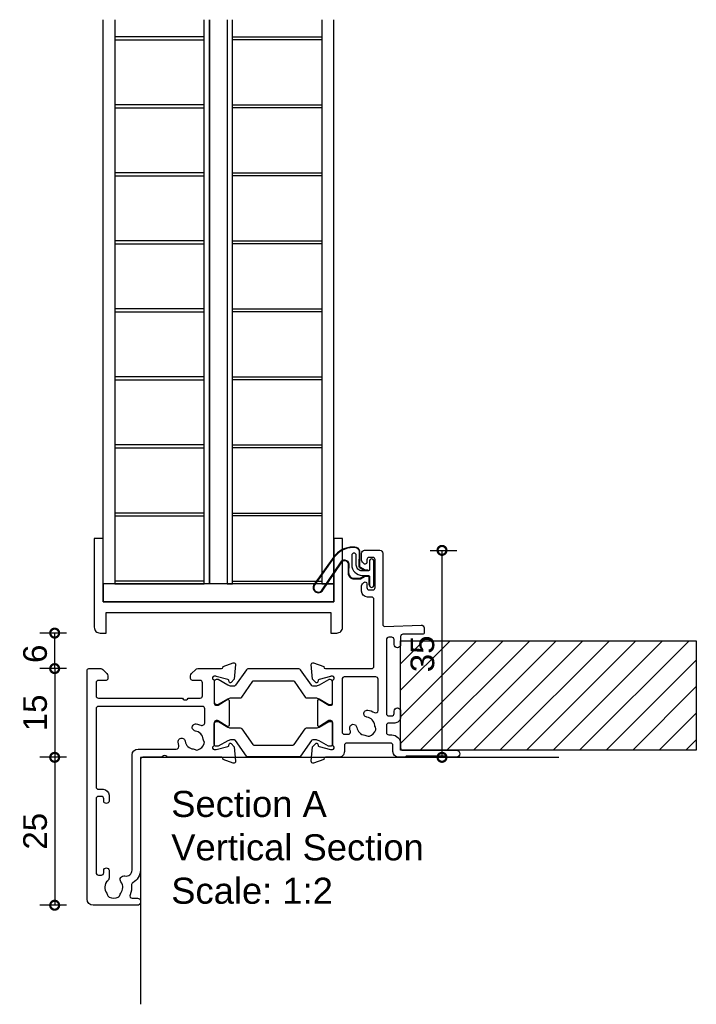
# Model space of a CAD drawing. Header units: millimetres. Extents: x 80 to 17288, y -2623 to 7492.
# Tile 25 of 125: x 5827 to 5941, y -2491 to -2325. Entities that reach past the tile are written whole.
import ezdxf

# ---------------------------------------------------------------- set-up
doc = ezdxf.new("R2010")
doc.units = ezdxf.units.MM
for name, color, linetype in [('Extrusion', 2, 'Continuous'), ('Gray', 8, 'Continuous'), ('Gussets', 1, 'Continuous'), ('polyamide', 6, 'Continuous')]:
    doc.layers.add(name, color=color, linetype=linetype)
doc.layers.add('UNO-Dark Grey', color=7, linetype='Continuous', lineweight=13, true_color=0x44474e)
doc.styles.add('UNO Text', font='arial.ttf')
doc.dimstyles.new('UNO', dxfattribs={"dimtxt": 2, "dimasz": 1.5, "dimexe": 1.25, "dimexo": 0.625, "dimtad": 1, "dimdec": 1, "dimzin": 9, "dimtxsty": 'UNO Text', "dimblk": 'DOTSMALL', "dimcen": 2.5, "dimadec": 0, "dimazin": 0, "dimtfac": 1, "dimtdec": 1, "dimtmove": 0, "dimatfit": 3, "dimfxl": 1, "dimfxlon": 1, "dimarcsym": 0})

# ---------------------------------------------------------------- blocks, each defined once
blk = doc.blocks.new('_DotSmall')
at = {"color": 0, "linetype": 'ByBlock', "const_width": 0.5}
blk.add_lwpolyline([(-0.0625, 0, 1), (0.0625, 0, 1)], format="xyb", close=True, dxfattribs=at)
blk = doc.blocks.new('*D414')
at = {"color": 0, "lineweight": -2, "transparency": 16777216}
for p, q in [((5896.09, -2414.26), (5900.59, -2414.26)), ((5898.09, -2414.26), (5898.09, -2449.24)), ((5896.09, -2449.24), (5900.59, -2449.24))]:
    blk.add_line(p, q, dxfattribs=at)
at = {"layer": 'Defpoints', "color": 0, "transparency": 16777216}
for p in [(5873.34, -2414.26), (5891.84, -2449.24), (5898.09, -2449.24)]:
    blk.add_point(p, dxfattribs=at)
at = {"color": 0, "lineweight": -2, "transparency": 16777216, "xscale": 3, "yscale": 3, "zscale": 3}
for p, rotation in [((5898.09, -2414.26), 90), ((5898.09, -2449.24), 270)]:
    blk.add_blockref('_DotSmall', p, dxfattribs=dict(at, rotation=rotation))
at = {"color": 0, "transparency": 16777216, "insert": (5894.8, -2431.75), "char_height": 4, "attachment_point": 5, "rotation": 90, "style": 'UNO Text'}
blk.add_mtext('35', dxfattribs=at)
blk = doc.blocks.new('*D418')
at = {"color": 0, "lineweight": -2, "transparency": 16777216}
for p, q in [((5834.6, -2434.24), (5830.1, -2434.24)), ((5832.6, -2434.24), (5832.6, -2449.24)), ((5834.6, -2449.24), (5830.1, -2449.24))]:
    blk.add_line(p, q, dxfattribs=at)
at = {"layer": 'Defpoints', "color": 0, "transparency": 16777216}
for p in [(5839.39, -2434.24), (5832.6, -2449.24), (5891.84, -2449.24)]:
    blk.add_point(p, dxfattribs=at)
at = {"color": 0, "lineweight": -2, "transparency": 16777216, "xscale": 3, "yscale": 3, "zscale": 3}
for p, rotation in [((5832.6, -2434.24), 90), ((5832.6, -2449.24), 270)]:
    blk.add_blockref('_DotSmall', p, dxfattribs=dict(at, rotation=rotation))
at = {"color": 0, "transparency": 16777216, "insert": (5829.31, -2441.74), "char_height": 4, "attachment_point": 5, "rotation": 90, "style": 'UNO Text'}
blk.add_mtext('15', dxfattribs=at)
blk = doc.blocks.new('*D419')
at = {"color": 0, "lineweight": -2, "transparency": 16777216}
for p, q in [((5834.6, -2449.24), (5830.1, -2449.24)), ((5832.6, -2449.24), (5832.6, -2474.24)), ((5834.6, -2474.24), (5830.1, -2474.24))]:
    blk.add_line(p, q, dxfattribs=at)
at = {"layer": 'Defpoints', "color": 0, "transparency": 16777216}
for p in [(5891.84, -2449.24), (5832.6, -2474.24), (5842.26, -2474.24)]:
    blk.add_point(p, dxfattribs=at)
at = {"color": 0, "lineweight": -2, "transparency": 16777216, "xscale": 3, "yscale": 3, "zscale": 3}
for p, rotation in [((5832.6, -2449.24), 90), ((5832.6, -2474.24), 270)]:
    blk.add_blockref('_DotSmall', p, dxfattribs=dict(at, rotation=rotation))
at = {"color": 0, "transparency": 16777216, "insert": (5829.31, -2461.74), "char_height": 4, "attachment_point": 5, "rotation": 90, "style": 'UNO Text'}
blk.add_mtext('25', dxfattribs=at)
blk = doc.blocks.new('521000')
at = {"layer": 'Extrusion'}
for points in [[(51, 28.8), (51.5, 28.8, -0.414214), (53, 27.3), (53, 26.6, 0.414214), (53.4, 26.2), (62.41, 26.2, -0.986364), (62.41, 25), (61, 25, -0.198912), (60.79, 25.09), (60.77, 25.11, 0.198912), (60.55, 25.2), (54.07, 25.2, 0.198912), (53.86, 25.11), (53.84, 25.09, -0.198962), (53.63, 25), (52.7, 25, -0.41415), (51.7, 26), (51.7, 27, 0.414214), (51.3, 27.4), (43.9, 27.4, 0.414214), (43.5, 27), (43.5, 26, -0.41422), (42.5, 25), (40.3, 25, 0.414157), (40, 24.7), (40, 24.64), (38.3, 24.02, -0.548619), (37.9, 24.33), (38.12, 26.8), (38.66, 27.34, -0.57735), (38.99, 27.25), (39.07, 26.97, 0.267949), (39.21, 26.83), (41.16, 26.31, 0.065543), (41.24, 26.3), (41.5, 26.3, 0.767227), (41.65, 26.86, -0.267949), (41.5, 27.12), (41.5, 30.9, 0.414214), (41.2, 31.2), (40.89, 31.2), (39.3, 30.23, -0.579702), (39, 30.4), (39, 34.6, -0.576766), (39.3, 34.77), (40.89, 33.8), (41.2, 33.8, 0.414214), (41.5, 34.1), (41.5, 37.88, -0.267949), (41.65, 38.14, 0.767227), (41.5, 38.7), (41.24, 38.7, 0.065543), (41.16, 38.69), (39.21, 38.17, 0.267949), (39.07, 38.02), (38.99, 37.75, -0.57735), (38.66, 37.66), (38.12, 38.2), (37.9, 40.67, -0.548619), (38.3, 40.98), (40, 40.36), (40, 40.3, 0.414157), (40.3, 40), (48.1, 40, 0.414217), (48.5, 40.4), (48.5, 51.7, 0.414214), (48.1, 52.1), (47.4, 52.1, -0.414193), (46.4, 53.1), (46.4, 53.97, -0.2), (46.55, 54.32), (46.79, 54.56, -0.2), (47, 54.65, -0.41), (47.3, 54.35), (47.3, 53.7, 0.414189), (47.7, 53.3), (48.3, 53.3, 0.414214), (48.7, 53.7), (48.7, 58.4, 0.414214), (48.3, 58.8), (47.7, 58.8, 0.41418), (47.3, 58.4), (47.3, 58.1), (47.3, 57.95, -0.41), (47, 57.65, -0.2), (46.79, 57.74), (46.55, 57.98, -0.2), (46.4, 58.33), (46.4, 59.5, -0.41), (46.9, 60), (49.5, 60, -0.41), (50, 59.5), (50, 47.44, 0.425129), (50.31, 47.14), (56.45, 47.36, -0.4453), (57, 46.87), (57, 46.1, -0.414214), (56.7, 45.8), (53.4, 45.8, 0.41428), (53, 45.4), (53, 44.05, -1), (51.9, 44.05), (51.9, 44.9, 0.414129), (51.5, 45.3), (51, 45.3, 0.414234), (50.6, 44.9), (50.6, 32.4, 0.414214), (51, 32), (51.5, 32, 0.414205), (51.9, 32.4), (51.9, 32.8, -0.996705), (53, 32.8), (53, 31.8, -0.414566), (52, 30.8), (51, 30.8, 0.414214), (50.6, 30.4), (50.6, 29.2, 0.414213)], [(21.5, 27.12, -0.267769), (21.35, 26.86, 0.76736), (21.5, 26.3), (21.76, 26.3, 0.065543), (21.84, 26.31), (23.79, 26.83, 0.267949), (23.93, 26.97), (24.01, 27.25, -0.57735), (24.34, 27.34), (24.88, 26.8), (25.1, 24.33, -0.548619), (24.7, 24.02), (23, 24.64), (23, 24.7, 0.414071), (22.7, 25), (13.6, 25), (13.45, 25.15, 0.414214), (12.75, 25.15), (12.6, 25), (9.4, 25, 0.414214), (9, 24.6), (9, 5.93, -0.277503), (7.71, 3.81, 0.316398), (7.5, 3.4, -0.138989), (7.26, 1.76, 0.543442), (7.63, 1.2), (8.5, 1.2, -0.414081), (9, 0.7), (9, 0.5, -0.414214), (8.5, 0), (1, 0, -0.414213), (0, 1), (0, 39.7, -0.414214), (0.3, 40), (2.29, 40, -0.198912), (2.65, 39.85), (3.35, 39.15, -0.198913), (3.5, 38.79), (3.5, 38.3, -0.414214), (3.2, 38), (1.9, 38, 0.414214), (1.5, 37.6), (1.5, 35.4, 0.414214), (1.9, 35), (16.1, 35), (16.25, 34.85, 0.414214), (16.95, 34.85), (17.1, 35), (19.1, 35, 0.414214), (19.5, 35.4), (19.5, 37.6, 0.414214), (19.1, 38), (17.8, 38, -0.414214), (17.5, 38.3), (17.5, 38.79, -0.2), (17.65, 39.15), (18.35, 39.85, -0.2), (18.71, 40), (22.7, 40, 0.414071), (23, 40.3), (23, 40.36), (24.7, 40.98, -0.548619), (25.1, 40.67), (24.88, 38.2), (24.34, 37.66, -0.57735), (24.01, 37.75), (23.93, 38.02, 0.267949), (23.79, 38.17), (21.84, 38.69, 0.065543), (21.76, 38.7), (21.5, 38.7, 0.76736), (21.35, 38.14, -0.267949), (21.5, 37.88), (21.5, 34.1, 0.414214), (21.8, 33.8), (22.02, 33.8, 0.137872), (22.17, 33.84), (23.7, 34.77, -0.585524), (24, 34.6), (24, 30.4, -0.585524), (23.7, 30.23), (22.17, 31.16, 0.137872), (22.02, 31.2), (21.8, 31.2, 0.414214), (21.5, 30.9)], [(2.7, 19.6, -0.414202), (3.7, 18.6), (3.7, 17.6, -0.889365), (2.8, 17.6), (2.8, 18, 0.414214), (2.4, 18.4), (1.9, 18.4, 0.414202), (1.5, 18), (1.5, 5.5, 0.414213), (1.9, 5.1), (2.4, 5.1, 0.414215), (2.8, 5.5), (2.8, 5.9, -0.889355), (3.7, 5.9), (3.7, 4.61, -0.219162), (3.49, 4.15, 0.403571), (3.32, 2.03, -0.12305), (3.46, 1.72, 0.239134), (3.74, 1.37, 0.221126), (5.26, 1.37, 0.239134), (5.54, 1.72, -0.12305), (5.68, 2.03, 0.347448), (5.72, 3.93, -0.702074), (6.38, 4.96, 0.481745), (7.6, 5.94), (7.6, 25.4, -0.414156), (8.6, 26.4), (15.04, 26.4, 0.513003), (15.51, 27.06, -0.048433), (15.39, 27.57, -1.000832), (16.58, 27.73, 0.348271), (17.95, 26.41, -0.12305), (18.27, 26.3, 0.239134), (18.72, 26.24, 0.221428), (19.79, 27.31, 0.239134), (19.74, 27.76, -0.12305), (19.62, 28.08, 0.348271), (18.3, 29.45, -1.000832), (18.46, 30.64, -0.070793), (19.2, 30.43, 0.541477), (19.9, 30.89), (19.9, 33.2, 0.414214), (19.5, 33.6), (1.9, 33.6, 0.414214), (1.5, 33.2), (1.5, 20, 0.414214), (1.9, 19.6)]]:
    blk.add_lwpolyline(points, format="xyb", close=True, dxfattribs=at)
blk.add_lwpolyline([(48.58, 32.57, 0.59317), (49.2, 32.9), (49.2, 38.2, 0.414223), (48.8, 38.6), (43.48, 38.6, 0.40033), (43.1, 38.2), (43.1, 29.3, 0.414214), (43.5, 28.9), (44.13, 28.9, 0.510119), (44.51, 29.42, -0.046438), (44.4, 29.92, -0.995868), (45.59, 30.07, 0.348271), (46.96, 28.75, -0.12305), (47.28, 28.63, 0.239134), (47.72, 28.58, 0.221428), (48.8, 29.65, 0.239134), (48.74, 30.1, -0.12305), (48.63, 30.42, 0.348271), (47.31, 31.79, -1.000832), (47.47, 32.98, -0.110255), (48.58, 32.57)], format="xyb", dxfattribs=at)
blk.add_lwpolyline([(21.5, 27.73), (21.5, 27.73)], close=True, dxfattribs=at)
at = {"layer": 'polyamide'}
for points in [[(21.9, 33.94), (22.11, 33.94, 0.131652), (22.21, 33.97), (23.79, 34.88, -0.131652), (24.39, 35.04), (25.88, 35.04, 0.244698), (26.13, 35.17), (28.01, 37.85, -0.244698), (28.18, 37.94), (34.82, 37.94, -0.244698), (34.99, 37.85), (36.87, 35.17, 0.244698), (37.11, 35.04), (38.61, 35.04, -0.131652), (39.21, 34.88), (40.84, 33.94), (41.2, 33.94, 0.414214), (41.5, 34.24), (41.5, 37.74, 0.414214), (41.1, 38.14), (40.89, 38.14, 0.131652), (40.79, 38.11), (39.21, 37.2, -0.131652), (38.61, 37.04), (38.16, 37.04, -0.244698), (37.91, 37.17), (36.06, 39.81, 0.244698), (35.81, 39.94), (27.19, 39.94, 0.244698), (26.94, 39.81), (25.09, 37.17, -0.103471), (25, 37.08, -0.13774), (24.84, 37.04), (24.39, 37.04, -0.131652), (23.79, 37.2), (22.16, 38.14), (21.8, 38.14, 0.414998), (21.5, 37.84), (21.5, 34.34, 0.414214)], [(21.9, 31.06), (22.11, 31.06, -0.131652), (22.21, 31.03), (23.79, 30.12, 0.131652), (24.39, 29.96), (25.88, 29.96, -0.244698), (26.13, 29.83), (28.01, 27.15, 0.244698), (28.18, 27.06), (34.82, 27.06, 0.244698), (34.99, 27.15), (36.87, 29.83, -0.244698), (37.11, 29.96), (38.61, 29.96, 0.131652), (39.21, 30.12), (40.84, 31.06), (41.2, 31.06, -0.414214), (41.5, 30.76), (41.5, 27.26, -0.414214), (41.1, 26.86), (40.89, 26.86, -0.131652), (40.79, 26.89), (39.21, 27.8, 0.131652), (38.61, 27.96), (38.16, 27.96, 0.244698), (37.91, 27.83), (36.06, 25.19, -0.244698), (35.81, 25.06), (27.19, 25.06, -0.244698), (26.94, 25.19), (25.09, 27.83, 0.103471), (25, 27.92, 0.13774), (24.84, 27.96), (24.39, 27.96, 0.131652), (23.79, 27.8), (22.16, 26.86), (21.8, 26.86, -0.414998), (21.5, 27.16), (21.5, 30.66, -0.414214)]]:
    blk.add_lwpolyline(points, format="xyb", close=True, dxfattribs=at)
blk = doc.blocks.new('*D412')
at = {"color": 0, "lineweight": -2, "transparency": 16777216}
for p, q in [((5834.6, -2428.24), (5830.1, -2428.24)), ((5832.6, -2434.24), (5832.6, -2428.24)), ((5834.6, -2434.24), (5830.1, -2434.24))]:
    blk.add_line(p, q, dxfattribs=at)
at = {"layer": 'Defpoints', "color": 0, "transparency": 16777216}
for p in [(5832.6, -2428.24), (5840.79, -2428.24), (5839.39, -2434.24)]:
    blk.add_point(p, dxfattribs=at)
at = {"color": 0, "lineweight": -2, "transparency": 16777216, "xscale": 3, "yscale": 3, "zscale": 3}
for p, rotation in [((5832.6, -2428.24), 90), ((5832.6, -2434.24), 270)]:
    blk.add_blockref('_DotSmall', p, dxfattribs=dict(at, rotation=rotation))
at = {"color": 0, "transparency": 16777216, "insert": (5829.31, -2431.74), "char_height": 4, "attachment_point": 5, "rotation": 90, "style": 'UNO Text'}
blk.add_mtext('6', dxfattribs=at)
blk = doc.blocks.new('QLON48800')
at = {"layer": 'Gussets'}
for points in [[(-1.01, -0.51), (-1.47, -0.51, 0.131652), (-1.59, -0.54), (-2.27, -0.93, 0.267949), (-2.4, -1.15), (-2.37, -3.74, -0.330082), (-3.25, -4.42), (-3.54, -4.42, -0.242084), (-6.8, -2.75), (-10.2, 2.02, -0.840847), (-8.77, 3.05), (-5.44, -1.86, 0.252571), (-4.92, -2.15), (-4.92, -2.15, 0.376647), (-4.36, -1.52), (-4.39, -0.03, -0.414214), (-3.39, 0.97), (-2.4, 0.97, -0.131652), (-2.27, 0.93), (-1.59, 0.54, 0.131652), (-1.47, 0.51), (-1.01, 0.51, 0.414214), (-0.88, 0.63), (-0.88, 2.02)], [(-1.11, -0.41), (-1.47, -0.41, 0.131652), (-1.64, -0.45), (-2.32, -0.85, 0.268481), (-2.5, -1.15), (-2.47, -3.72, -0.325102), (-3.25, -4.32), (-3.54, -4.32, -0.242084), (-6.71, -2.69), (-10.12, 2.07, -0.831226), (-8.85, 2.99), (-5.53, -1.92, 0.254578), (-4.91, -2.25, 0.379612), (-4.26, -1.51), (-4.29, -0.03, -0.413856), (-3.39, 0.87), (-2.4, 0.87, -0.131652), (-2.32, 0.85), (-1.64, 0.45, 0.131652), (-1.47, 0.41), (-1.01, 0.41, 0.414214), (-0.78, 0.63), (-0.78, 1.92)]]:
    blk.add_lwpolyline(points, format="xyb", dxfattribs=at)
blk.add_lwpolyline([(0, 2.02), (0, -2.02, -1), (-0.76, -2.02), (-0.76, -0.63, 0.414214), (-1.01, -0.38), (-2, -0.38, 0.414214), (-3, -1.38), (-3, -3.02, -1), (-3.76, -3.02), (-3.76, -1.42, -0.414214), (-1.96, 0.38), (-1.01, 0.38, 0.414214), (-0.76, 0.63), (-0.76, 2.02, -1)], format="xyb", close=True, dxfattribs=at)
blk = doc.blocks.new('*U559')
at = {"linetype": 'ByBlock'}
h = blk.add_hatch(dxfattribs=at)
h.set_pattern_fill('ANSI31', color=40)
h.set_pattern_definition([(45, (90, 9e-13), (-2.245064, 2.245064), [])])
h.paths.add_polyline_path([(-50, -18.5), (-50, 0), (0, 0), (0, -18.5)])
at = {"color": 40, "linetype": 'Continuous'}
blk.add_lwpolyline([(-50, -18.5), (-50, 0), (0, 0), (0, -18.5)], close=True, dxfattribs=at)

msp = doc.modelspace()

# ---------------------------------------------------------------- linework, layer by layer
at = {"layer": 'Extrusion'}
for points in [[(5842.79, -2324.55), (5842.79, -2419.94), (5840.79, -2419.94), (5840.79, -2324.55)], [(5858.79, -2324.55), (5858.79, -2419.94), (5857.89, -2419.94), (5857.89, -2324.55)], [(5861.79, -2324.55), (5861.79, -2419.94), (5862.69, -2419.94), (5862.69, -2324.55)], [(5877.79, -2324.55), (5877.79, -2419.94), (5879.79, -2419.94), (5879.79, -2324.55)]]:
    msp.add_lwpolyline(points, dxfattribs=at)
for points in [[(5857.89, -2327.94), (5857.89, -2327.44), (5842.79, -2327.44), (5842.79, -2327.94)], [(5862.69, -2327.94), (5862.69, -2327.44), (5877.79, -2327.44), (5877.79, -2327.94)], [(5857.89, -2339.44), (5857.89, -2338.94), (5842.79, -2338.94), (5842.79, -2339.44)], [(5862.69, -2339.44), (5862.69, -2338.94), (5877.79, -2338.94), (5877.79, -2339.44)], [(5857.89, -2350.94), (5857.89, -2350.44), (5842.79, -2350.44), (5842.79, -2350.94)], [(5862.69, -2350.94), (5862.69, -2350.44), (5877.79, -2350.44), (5877.79, -2350.94)], [(5857.89, -2362.44), (5857.89, -2361.94), (5842.79, -2361.94), (5842.79, -2362.44)], [(5862.69, -2362.44), (5862.69, -2361.94), (5877.79, -2361.94), (5877.79, -2362.44)], [(5857.89, -2373.94), (5857.89, -2373.44), (5842.79, -2373.44), (5842.79, -2373.94)], [(5862.69, -2373.94), (5862.69, -2373.44), (5877.79, -2373.44), (5877.79, -2373.94)], [(5857.89, -2385.44), (5857.89, -2384.94), (5842.79, -2384.94), (5842.79, -2385.44)], [(5862.69, -2385.44), (5862.69, -2384.94), (5877.79, -2384.94), (5877.79, -2385.44)], [(5857.89, -2396.94), (5857.89, -2396.44), (5842.79, -2396.44), (5842.79, -2396.94)], [(5862.69, -2396.94), (5862.69, -2396.44), (5877.79, -2396.44), (5877.79, -2396.94)], [(5857.89, -2408.44), (5857.89, -2407.94), (5842.79, -2407.94), (5842.79, -2408.44)], [(5862.69, -2408.44), (5862.69, -2407.94), (5877.79, -2407.94), (5877.79, -2408.44)], [(5857.89, -2419.94), (5857.89, -2419.44), (5842.79, -2419.44), (5842.79, -2419.94)], [(5862.69, -2419.94), (5862.69, -2419.44), (5877.79, -2419.44), (5877.79, -2419.94)]]:
    msp.add_lwpolyline(points, close=True, dxfattribs=at)
msp.add_lwpolyline([(5879.79, -2422.94), (5840.79, -2422.94), (5840.79, -2412.24), (5839.29, -2412.24), (5839.29, -2427.24, 0.414214), (5840.29, -2428.24), (5841.29, -2428.24), (5841.29, -2424.74), (5879.29, -2424.74), (5879.29, -2428.24), (5880.29, -2428.24, 0.414214), (5881.29, -2427.24), (5881.29, -2412.24), (5879.79, -2412.24)], format="xyb", close=True, dxfattribs=at)
at = {"layer": 'Gray'}
msp.add_lwpolyline([(5917.84, -2449.27), (5847.09, -2449.27), (5847.09, -2490.99)], dxfattribs=at)
msp.add_lwpolyline([(5917.84, -2449.27), (5847.09, -2449.27), (5847.09, -2490.99)], dxfattribs=at)
at = {"layer": 'polyamide'}
msp.add_lwpolyline([(5861.79, -2324.55), (5861.79, -2419.94), (5858.79, -2419.94), (5858.79, -2324.55)], dxfattribs=at)
msp.add_lwpolyline([(5840.79, -2419.94), (5840.79, -2422.94), (5879.79, -2422.94), (5879.79, -2419.94)], close=True, dxfattribs=at)

# ---------------------------------------------------------------- block references
msp.add_blockref('521000', (5838.09, -2474.24))
at = {"xscale": -1, "rotation": 180}
msp.add_blockref('QLON48800', (5886.59, -2418.11), dxfattribs=at)
at = {"rotation": 180}
msp.add_blockref('*U559', (5891.09, -2448.04), dxfattribs=at)

# ---------------------------------------------------------------- texts
at = {"layer": 'UNO-Dark Grey', "insert": (5852.31, -2454.92), "char_height": 4.4, "attachment_point": 1, "style": 'UNO Text'}
msp.add_mtext_dynamic_manual_height_columns('Section A\\PVertical Section\\PScale: 1:2', width=159.8073, gutter_width=12.5, heights=[64.85], dxfattribs=at)

# ---------------------------------------------------------------- dimensions: what is measured, and where the dimension line sits
for base, p1, p2, picture, middle in [((5898.09, -2449.24), (5873.34, -2414.26), (5891.84, -2449.24), '*D414', (5894.8, -2431.75)), ((5832.6, -2449.24), (5839.39, -2434.24), (5891.84, -2449.24), '*D418', (5829.31, -2441.74)), ((5832.6, -2474.24), (5891.84, -2449.24), (5842.26, -2474.24), '*D419', (5829.31, -2461.74))]:
    dim = msp.add_linear_dim(base=base, p1=p1, p2=p2, angle=270, dimstyle='UNO')
    dim.commit()
    dim.dimension.update_dxf_attribs({"geometry": picture, "text_midpoint": middle})
dim = msp.add_linear_dim(base=(5832.6, -2428.24), p1=(5839.39, -2434.24), p2=(5840.79, -2428.24), angle=270, dimstyle='UNO')
dim.commit()
dim.dimension.update_dxf_attribs({"geometry": '*D412', "text_midpoint": (5832.6, -2431.74), "dimtype": 160})

doc.saveas('drawing.dxf')
